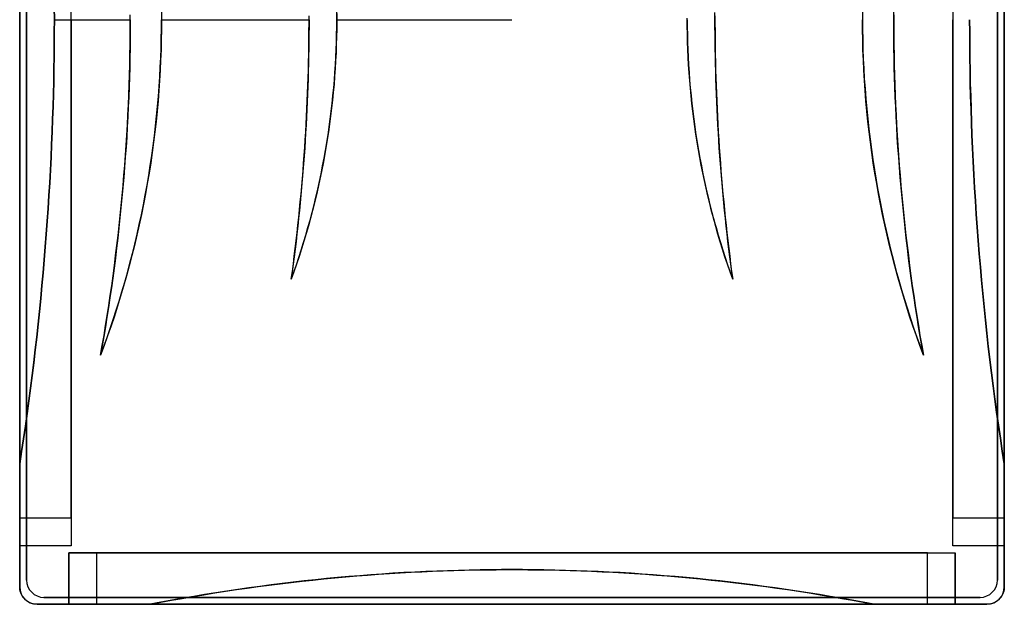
# Model space of a CAD drawing. Header units: millimetres. Extents: x -142 to 142, y -169 to 169.
# Tile 1 of 2: x -142 to 142, y -169 to 0. Entities that reach past the tile are written whole.
import ezdxf

# ---------------------------------------------------------------- set-up
doc = ezdxf.new("R2010")
doc.units = ezdxf.units.MM
doc.layers.add('MAIN-1', color=7, linetype='Continuous')

msp = doc.modelspace()

# ---------------------------------------------------------------- linework, layer by layer
at = {"layer": 'MAIN-1'}
for p, q in [((-142, 163.5), (-142, -163.5)), ((-142, -163.5), (-142, 163.5)), ((-142, 163.5), (-142, -163.5)), ((142, -163.5), (142, 163.5)), ((142, 163.5), (142, -163.5)), ((142, -163.5), (142, 163.5)), ((-140, 161.5), (-140, -161.5)), ((-140, -161.5), (-140, 161.5)), ((140, -161.5), (140, 161.5)), ((140, 161.5), (140, -161.5)), ((-142, 143.65), (-142, -143.65)), ((-127.15, -143.65), (-127.15, 143.65)), ((127.15, 143.65), (127.15, -143.65)), ((142, -143.65), (142, 143.65)), ((-132, 0), (-132.01, 3.53)), ((-132.01, 3.52), (-132, 0)), ((-101.12, 2.88), (-101.1, 0)), ((-110.1, 0), (-110.11, -2.71)), ((-110.1, -1.44), (-110.1, 1.44)), ((-101.11, -2.7), (-101.1, 0)), ((-58.55, -1.11), (-58.55, 1.11)), ((-58.55, 0), (-58.55, -2.08)), ((-50.55, 0), (-50.56, 2.13)), ((-50.56, 1.82), (-50.55, -0.44)), ((50.56, -1.82), (50.55, 0.44)), ((50.55, 0), (50.56, -2.13)), ((58.55, 0), (58.55, 2.08)), ((58.55, 1.11), (58.55, -1.11)), ((101.11, 2.7), (101.1, 0)), ((101.12, -2.88), (101.1, 0)), ((110.1, 0), (110.11, 2.71)), ((110.1, 1.44), (110.1, -1.44)), ((132, 0), (132.01, -3.63)), ((132.01, -3.63), (132, 0)), ((-132, 0), (-132.01, -3.52)), ((-132.01, -3.53), (-132, 0)), ((-132, 0), (-110.1, 0)), ((-132, 0), (-127.15, 0)), ((-127.15, 0), (-127.15, -151.65)), ((-110.11, -2.71), (-110.13, -5.45)), ((-110.12, -4.32), (-110.1, -1.44)), ((-101.15, -5.42), (-101.11, -2.7)), ((-101.1, 0), (-101.12, -2.88)), ((-101.1, 0), (-58.55, 0)), ((-58.55, -2.08), (-58.57, -4.17)), ((-58.56, -3.34), (-58.55, -1.11)), ((-50.57, -2.71), (-50.61, -4.98)), ((-50.59, -4.27), (-50.56, -2.13)), ((-50.55, -0.44), (-50.57, -2.71)), ((-50.56, -2.13), (-50.55, 0)), ((-50.55, 0), (0, 0)), ((50.59, -4.08), (50.56, -1.82)), ((50.56, -2.13), (50.59, -4.27)), ((58.55, -2.08), (58.55, 0)), ((58.55, -1.11), (58.56, -3.34)), ((58.57, -4.17), (58.55, -2.08)), ((101.1, 0), (101.11, -2.78)), ((101.11, -2.78), (101.16, -5.58)), ((110.11, -2.71), (110.1, 0)), ((110.1, -1.44), (110.12, -4.32)), ((110.13, -5.45), (110.11, -2.71)), ((127.15, -151.65), (127.15, 0)), ((132, 0), (132, 0)), ((-132.01, -3.52), (-132.03, -7.07)), ((-132.03, -7.07), (-132.01, -3.53)), ((-110.13, -5.45), (-110.16, -8.2)), ((-110.15, -7.2), (-110.12, -4.32)), ((-101.22, -8.16), (-101.15, -5.42)), ((-101.12, -2.88), (-101.16, -5.78)), ((-58.61, -7.79), (-58.58, -5.56)), ((-58.57, -4.17), (-58.59, -6.28)), ((-58.58, -5.56), (-58.56, -3.34)), ((-50.61, -4.98), (-50.67, -7.25)), ((-50.64, -6.43), (-50.59, -4.27)), ((50.64, -6.33), (50.59, -4.08)), ((50.59, -4.27), (50.64, -6.43)), ((58.56, -3.34), (58.58, -5.56)), ((58.59, -6.28), (58.57, -4.17)), ((58.58, -5.56), (58.61, -7.79)), ((101.16, -5.78), (101.12, -2.88)), ((101.16, -5.58), (101.23, -8.4)), ((110.12, -4.32), (110.15, -7.2)), ((110.16, -8.2), (110.13, -5.45)), ((132.01, -3.63), (132.03, -7.28)), ((132.03, -7.28), (132.01, -3.63)), ((-132.03, -7.07), (-132.07, -10.63)), ((-132.07, -10.64), (-132.03, -7.07)), ((-110.16, -8.2), (-110.21, -10.98)), ((-110.19, -10.09), (-110.15, -7.2)), ((-101.32, -10.91), (-101.22, -8.16)), ((-101.16, -5.78), (-101.24, -8.69)), ((-58.61, -8.41), (-58.65, -10.55)), ((-58.64, -10.02), (-58.61, -7.79)), ((-58.59, -6.28), (-58.61, -8.41)), ((-50.67, -7.25), (-50.76, -9.53)), ((-50.72, -8.61), (-50.64, -6.43)), ((50.72, -8.58), (50.64, -6.33)), ((50.64, -6.43), (50.72, -8.61)), ((58.61, -8.41), (58.59, -6.28)), ((58.61, -7.79), (58.64, -10.02)), ((58.65, -10.55), (58.61, -8.41)), ((101.24, -8.69), (101.16, -5.78)), ((101.23, -8.4), (101.33, -11.24)), ((110.15, -7.2), (110.19, -10.09)), ((110.21, -10.98), (110.16, -8.2)), ((132.03, -7.28), (132.07, -10.95)), ((132.07, -10.95), (132.03, -7.28)), ((-132.07, -10.63), (-132.12, -14.21)), ((-132.12, -14.22), (-132.07, -10.64)), ((-110.21, -10.98), (-110.27, -13.78)), ((-110.25, -12.97), (-110.19, -10.09)), ((-101.44, -13.69), (-101.32, -10.91)), ((-101.24, -8.69), (-101.35, -11.62)), ((-58.65, -10.55), (-58.7, -12.71)), ((-58.69, -12.25), (-58.64, -10.02)), ((-50.93, -13), (-50.82, -10.8)), ((-50.76, -9.53), (-50.87, -11.81)), ((-50.82, -10.8), (-50.72, -8.61)), ((50.82, -10.82), (50.72, -8.58)), ((50.72, -8.61), (50.82, -10.8)), ((50.82, -10.8), (50.93, -13)), ((50.94, -13.05), (50.82, -10.82)), ((58.64, -10.02), (58.69, -12.25)), ((58.7, -12.71), (58.65, -10.55)), ((101.35, -11.62), (101.24, -8.69)), ((101.33, -11.24), (101.46, -14.1)), ((110.19, -10.09), (110.25, -12.97)), ((110.27, -13.78), (110.21, -10.98)), ((132.07, -10.95), (132.13, -14.64)), ((132.13, -14.63), (132.07, -10.95)), ((-110.27, -13.78), (-110.35, -16.6)), ((-110.33, -15.86), (-110.25, -12.97)), ((-101.59, -16.48), (-101.44, -13.69)), ((-101.35, -11.62), (-101.49, -14.55)), ((-58.7, -12.71), (-58.75, -14.88)), ((-58.74, -14.48), (-58.69, -12.25)), ((-51, -14.09), (-51.16, -16.37)), ((-51.08, -15.21), (-50.93, -13)), ((-50.87, -11.81), (-51, -14.09)), ((50.93, -13), (51.08, -15.21)), ((51.08, -15.28), (50.94, -13.05)), ((58.69, -12.25), (58.74, -14.48)), ((58.75, -14.88), (58.7, -12.71)), ((101.49, -14.55), (101.35, -11.62)), ((101.46, -14.1), (101.62, -16.98)), ((110.25, -12.97), (110.33, -15.86)), ((110.35, -16.6), (110.27, -13.78)), ((-132.12, -14.21), (-132.19, -17.8)), ((-132.19, -17.81), (-132.12, -14.22)), ((-110.35, -16.6), (-110.44, -19.44)), ((-110.42, -18.76), (-110.33, -15.86)), ((-101.78, -19.29), (-101.59, -16.48)), ((-101.49, -14.55), (-101.66, -17.5)), ((-58.88, -18.94), (-58.8, -16.71)), ((-58.75, -14.88), (-58.81, -17.06)), ((-58.8, -16.71), (-58.74, -14.48)), ((-51.16, -16.37), (-51.34, -18.66)), ((-51.24, -17.43), (-51.08, -15.21)), ((51.08, -15.21), (51.24, -17.43)), ((51.25, -17.5), (51.08, -15.28)), ((58.74, -14.48), (58.8, -16.71)), ((58.81, -17.06), (58.75, -14.88)), ((58.8, -16.71), (58.88, -18.94)), ((101.66, -17.5), (101.49, -14.55)), ((101.62, -16.98), (101.82, -19.87)), ((110.33, -15.86), (110.42, -18.76)), ((110.44, -19.44), (110.35, -16.6)), ((132.2, -18.33), (132.13, -14.63)), ((132.13, -14.64), (132.2, -18.34)), ((-132.19, -17.8), (-132.28, -21.41)), ((-132.28, -21.42), (-132.19, -17.81)), ((-110.44, -19.44), (-110.55, -22.29)), ((-110.53, -21.65), (-110.42, -18.76)), ((-101.99, -22.1), (-101.78, -19.29)), ((-101.66, -17.5), (-101.86, -20.45)), ((-58.89, -19.25), (-58.97, -21.46)), ((-58.96, -21.18), (-58.88, -18.94)), ((-58.81, -17.06), (-58.89, -19.25)), ((-51.64, -21.89), (-51.43, -19.66)), ((-51.34, -18.66), (-51.55, -20.94)), ((-51.43, -19.66), (-51.24, -17.43)), ((51.24, -17.43), (51.43, -19.66)), ((51.44, -19.72), (51.25, -17.5)), ((51.43, -19.66), (51.64, -21.89)), ((51.65, -21.93), (51.44, -19.72)), ((58.89, -19.25), (58.81, -17.06)), ((58.88, -18.94), (58.96, -21.18)), ((58.97, -21.46), (58.89, -19.25)), ((101.86, -20.45), (101.66, -17.5)), ((101.82, -19.87), (102.04, -22.77)), ((110.42, -18.76), (110.53, -21.65)), ((110.55, -22.29), (110.44, -19.44)), ((132.29, -22.05), (132.2, -18.33)), ((132.2, -18.34), (132.3, -22.06)), ((-132.28, -21.41), (-132.38, -25.04)), ((-132.38, -25.05), (-132.28, -21.42)), ((-110.55, -22.29), (-110.68, -25.15)), ((-110.65, -24.55), (-110.53, -21.65)), ((-102.23, -24.93), (-101.99, -22.1)), ((-101.86, -20.45), (-102.1, -23.41)), ((-58.97, -21.46), (-59.06, -23.67)), ((-59.05, -23.41), (-58.96, -21.18)), ((-51.88, -24.14), (-51.64, -21.89)), ((-51.55, -20.94), (-51.78, -23.23)), ((51.64, -21.89), (51.88, -24.14)), ((51.88, -24.15), (51.65, -21.93)), ((58.96, -21.18), (59.05, -23.41)), ((59.06, -23.67), (58.97, -21.46)), ((102.1, -23.41), (101.86, -20.45)), ((110.53, -21.65), (110.65, -24.55)), ((110.68, -25.15), (110.55, -22.29)), ((132.4, -25.78), (132.29, -22.05)), ((132.3, -22.06), (132.4, -25.79)), ((-132.38, -25.04), (-132.5, -28.67)), ((-132.5, -28.68), (-132.38, -25.05)), ((-110.68, -25.15), (-110.81, -28.03)), ((-110.79, -27.44), (-110.65, -24.55)), ((-102.51, -27.77), (-102.23, -24.93)), ((-102.1, -23.41), (-102.37, -26.38)), ((-59.06, -23.67), (-59.16, -25.89)), ((-59.15, -25.65), (-59.05, -23.41)), ((-52.03, -25.51), (-52.31, -27.8)), ((-52.14, -26.39), (-51.88, -24.14)), ((-51.78, -23.23), (-52.03, -25.51)), ((51.88, -24.14), (52.14, -26.39)), ((52.14, -26.37), (51.88, -24.15)), ((59.05, -23.41), (59.15, -25.65)), ((59.16, -25.89), (59.06, -23.67)), ((102.04, -22.77), (102.3, -25.68)), ((102.37, -26.38), (102.1, -23.41)), ((110.65, -24.55), (110.79, -27.44)), ((110.81, -28.03), (110.68, -25.15)), ((-110.81, -28.03), (-110.97, -30.92)), ((-110.94, -30.34), (-110.79, -27.44)), ((-102.81, -30.61), (-102.51, -27.77)), ((-102.37, -26.38), (-102.67, -29.36)), ((-59.27, -28.11), (-59.39, -30.35)), ((-59.38, -30.12), (-59.26, -27.89)), ((-59.16, -25.89), (-59.27, -28.11)), ((-59.26, -27.89), (-59.15, -25.65)), ((-52.31, -27.8), (-52.62, -30.08)), ((-52.42, -28.64), (-52.14, -26.39)), ((52.42, -28.59), (52.14, -26.37)), ((52.14, -26.39), (52.42, -28.64)), ((59.15, -25.65), (59.26, -27.89)), ((59.27, -28.11), (59.16, -25.89)), ((59.26, -27.89), (59.38, -30.12)), ((59.39, -30.35), (59.27, -28.11)), ((102.3, -25.68), (102.59, -28.6)), ((102.67, -29.36), (102.37, -26.38)), ((110.79, -27.44), (110.94, -30.34)), ((110.97, -30.92), (110.81, -28.03)), ((132.53, -29.53), (132.4, -25.78)), ((132.4, -25.79), (132.53, -29.54)), ((-132.5, -28.67), (-132.63, -32.32)), ((-132.63, -32.33), (-132.5, -28.68)), ((-110.97, -30.92), (-111.14, -33.81)), ((-111.11, -33.24), (-110.94, -30.34)), ((-103.14, -33.46), (-102.81, -30.61)), ((-102.67, -29.36), (-103.01, -32.33)), ((-59.39, -30.35), (-59.52, -32.59)), ((-59.5, -32.36), (-59.38, -30.12)), ((-53.06, -33.15), (-52.73, -30.89)), ((-52.62, -30.08), (-52.94, -32.36)), ((-52.73, -30.89), (-52.42, -28.64)), ((52.72, -30.81), (52.42, -28.59)), ((52.42, -28.64), (52.73, -30.89)), ((53.04, -33.03), (52.72, -30.81)), ((52.73, -30.89), (53.06, -33.15)), ((59.38, -30.12), (59.5, -32.36)), ((59.52, -32.59), (59.39, -30.35)), ((102.59, -28.6), (102.91, -31.53)), ((103.01, -32.33), (102.67, -29.36)), ((110.94, -30.34), (111.11, -33.24)), ((111.14, -33.81), (110.97, -30.92)), ((132.67, -33.29), (132.53, -29.53)), ((132.53, -29.54), (132.67, -33.3)), ((-132.79, -35.99), (-132.63, -32.33)), ((-132.63, -32.32), (-132.78, -35.98)), ((-111.14, -33.81), (-111.33, -36.72)), ((-111.29, -36.14), (-111.11, -33.24)), ((-103.51, -36.31), (-103.14, -33.46)), ((-103.01, -32.33), (-103.38, -35.32)), ((-59.52, -32.59), (-59.65, -34.83)), ((-59.64, -34.6), (-59.5, -32.36)), ((-53.42, -35.4), (-53.06, -33.15)), ((-52.94, -32.36), (-53.29, -34.64)), ((53.39, -35.26), (53.04, -33.03)), ((53.06, -33.15), (53.42, -35.4)), ((59.5, -32.36), (59.64, -34.6)), ((59.65, -34.83), (59.52, -32.59)), ((102.91, -31.53), (103.27, -34.46)), ((103.38, -35.32), (103.01, -32.33)), ((111.11, -33.24), (111.29, -36.14)), ((111.33, -36.72), (111.14, -33.81)), ((132.83, -37.06), (132.67, -33.29)), ((132.67, -33.3), (132.83, -37.07)), ((-132.78, -35.98), (-132.95, -39.65)), ((-132.95, -39.66), (-132.79, -35.99)), ((-111.33, -36.72), (-111.53, -39.63)), ((-111.49, -39.04), (-111.29, -36.14)), ((-103.9, -39.16), (-103.51, -36.31)), ((-103.38, -35.32), (-103.78, -38.3)), ((-59.94, -39.07), (-59.78, -36.84)), ((-59.65, -34.83), (-59.8, -37.07)), ((-59.78, -36.84), (-59.64, -34.6)), ((-53.67, -36.92), (-54.07, -39.19)), ((-53.8, -37.66), (-53.42, -35.4)), ((-53.29, -34.64), (-53.67, -36.92)), ((53.77, -37.48), (53.39, -35.26)), ((53.42, -35.4), (53.8, -37.66)), ((59.64, -34.6), (59.78, -36.84)), ((59.8, -37.07), (59.65, -34.83)), ((59.78, -36.84), (59.94, -39.07)), ((103.27, -34.46), (103.65, -37.4)), ((103.78, -38.3), (103.38, -35.32)), ((111.29, -36.14), (111.49, -39.04)), ((111.53, -39.63), (111.33, -36.72)), ((-132.95, -39.65), (-133.14, -43.32)), ((-133.14, -43.33), (-132.95, -39.66)), ((-111.53, -39.63), (-111.75, -42.54)), ((-111.7, -41.94), (-111.49, -39.04)), ((-104.33, -42.01), (-103.9, -39.16)), ((-103.78, -38.3), (-104.22, -41.28)), ((-59.96, -39.32), (-60.12, -41.57)), ((-60.1, -41.31), (-59.94, -39.07)), ((-59.8, -37.07), (-59.96, -39.32)), ((-54.07, -39.19), (-54.49, -41.46)), ((-54.2, -39.91), (-53.8, -37.66)), ((54.16, -39.7), (53.77, -37.48)), ((53.8, -37.66), (54.2, -39.91)), ((54.58, -41.92), (54.16, -39.7)), ((59.96, -39.32), (59.8, -37.07)), ((59.94, -39.07), (60.1, -41.31)), ((60.12, -41.57), (59.96, -39.32)), ((103.65, -37.4), (104.07, -40.34)), ((104.22, -41.28), (103.78, -38.3)), ((111.49, -39.04), (111.7, -41.94)), ((111.75, -42.54), (111.53, -39.63)), ((133.01, -40.84), (132.83, -37.06)), ((132.83, -37.07), (133.01, -40.84)), ((-111.75, -42.54), (-111.98, -45.46)), ((-111.93, -44.84), (-111.7, -41.94)), ((-104.78, -44.86), (-104.33, -42.01)), ((-104.22, -41.28), (-104.69, -44.27)), ((-60.12, -41.57), (-60.3, -43.82)), ((-60.28, -43.55), (-60.1, -41.31)), ((-55.08, -44.41), (-54.63, -42.16)), ((-54.49, -41.46), (-54.94, -43.73)), ((-54.63, -42.16), (-54.2, -39.91)), ((54.2, -39.91), (54.63, -42.16)), ((55.02, -44.14), (54.58, -41.92)), ((54.63, -42.16), (55.08, -44.41)), ((60.1, -41.31), (60.28, -43.55)), ((60.3, -43.82), (60.12, -41.57)), ((104.07, -40.34), (104.53, -43.27)), ((104.69, -44.27), (104.22, -41.28)), ((111.7, -41.94), (111.93, -44.84)), ((111.98, -45.46), (111.75, -42.54)), ((133.01, -40.84), (133.21, -44.63)), ((133.21, -44.62), (133.01, -40.84)), ((-133.14, -43.32), (-133.34, -47.01)), ((-133.34, -47.01), (-133.14, -43.33)), ((-112.18, -47.74), (-111.93, -44.84)), ((-105.27, -47.71), (-104.78, -44.86)), ((-104.69, -44.27), (-105.19, -47.25)), ((-60.3, -43.82), (-60.48, -46.07)), ((-60.46, -45.79), (-60.28, -43.55)), ((-55.55, -46.65), (-55.08, -44.41)), ((-54.94, -43.73), (-55.41, -45.99)), ((55.49, -46.36), (55.02, -44.14)), ((55.08, -44.41), (55.55, -46.65)), ((60.28, -43.55), (60.46, -45.79)), ((60.48, -46.07), (60.3, -43.82)), ((104.53, -43.27), (105.01, -46.21)), ((105.19, -47.25), (104.69, -44.27)), ((111.93, -44.84), (112.18, -47.74)), ((133.42, -48.42), (133.21, -44.62)), ((133.21, -44.63), (133.42, -48.43)), ((-133.34, -47.01), (-133.56, -50.7)), ((-133.56, -50.71), (-133.34, -47.01)), ((-112.44, -50.64), (-112.18, -47.74)), ((-111.98, -45.46), (-112.23, -48.38)), ((-105.79, -50.56), (-105.27, -47.71)), ((-105.19, -47.25), (-105.73, -50.23)), ((-60.85, -50.26), (-60.65, -48.02)), ((-60.48, -46.07), (-60.68, -48.32)), ((-60.65, -48.02), (-60.46, -45.79)), ((-55.91, -48.25), (-56.42, -50.5)), ((-56.05, -48.88), (-55.55, -46.65)), ((-55.41, -45.99), (-55.91, -48.25)), ((55.98, -48.58), (55.49, -46.36)), ((55.55, -46.65), (56.05, -48.88)), ((60.46, -45.79), (60.65, -48.02)), ((60.68, -48.32), (60.48, -46.07)), ((60.65, -48.02), (60.85, -50.26)), ((105.01, -46.21), (105.53, -49.14)), ((105.73, -50.23), (105.19, -47.25)), ((112.23, -48.38), (111.98, -45.46)), ((112.18, -47.74), (112.44, -50.64)), ((-133.56, -50.7), (-133.8, -54.4)), ((-133.8, -54.4), (-133.56, -50.71)), ((-112.71, -53.54), (-112.44, -50.64)), ((-112.23, -48.38), (-112.5, -51.3)), ((-106.33, -53.39), (-105.79, -50.56)), ((-105.73, -50.23), (-106.3, -53.21)), ((-60.88, -50.56), (-61.09, -52.8)), ((-61.06, -52.5), (-60.85, -50.26)), ((-60.68, -48.32), (-60.88, -50.56)), ((-57.11, -53.33), (-56.57, -51.11)), ((-56.42, -50.5), (-56.97, -52.75)), ((-56.57, -51.11), (-56.05, -48.88)), ((56.49, -50.79), (55.98, -48.58)), ((56.05, -48.88), (56.57, -51.11)), ((57.03, -53), (56.49, -50.79)), ((56.57, -51.11), (57.11, -53.33)), ((60.88, -50.56), (60.68, -48.32)), ((60.85, -50.26), (61.06, -52.5)), ((61.09, -52.8), (60.88, -50.56)), ((105.53, -49.14), (106.07, -52.06)), ((106.3, -53.21), (105.73, -50.23)), ((112.5, -51.3), (112.23, -48.38)), ((112.44, -50.64), (112.71, -53.54)), ((133.65, -52.22), (133.42, -48.42)), ((133.42, -48.43), (133.65, -52.23)), ((-113, -56.43), (-112.71, -53.54)), ((-112.5, -51.3), (-112.78, -54.21)), ((-106.91, -56.22), (-106.33, -53.39)), ((-106.3, -53.21), (-106.9, -56.18)), ((-61.09, -52.8), (-61.31, -55.04)), ((-61.28, -54.73), (-61.06, -52.5)), ((-57.68, -55.54), (-57.11, -53.33)), ((-56.97, -52.75), (-57.53, -54.99)), ((57.59, -55.2), (57.03, -53)), ((57.11, -53.33), (57.68, -55.54)), ((61.06, -52.5), (61.28, -54.73)), ((61.31, -55.04), (61.09, -52.8)), ((106.07, -52.06), (106.65, -54.98)), ((106.9, -56.18), (106.3, -53.21)), ((112.78, -54.21), (112.5, -51.3)), ((112.71, -53.54), (113, -56.43)), ((133.9, -56.03), (133.65, -52.22)), ((133.65, -52.23), (133.91, -56.03)), ((-133.8, -54.4), (-134.05, -58.1)), ((-134.05, -58.1), (-133.8, -54.4)), ((-113.31, -59.33), (-113, -56.43)), ((-112.78, -54.21), (-113.07, -57.12)), ((-106.9, -56.18), (-107.54, -59.15)), ((-107.51, -59.04), (-106.91, -56.22)), ((-61.31, -55.04), (-61.54, -57.27)), ((-61.51, -56.97), (-61.28, -54.73)), ((-58.26, -57.74), (-57.68, -55.54)), ((-57.53, -54.99), (-58.12, -57.22)), ((58.17, -57.4), (57.59, -55.2)), ((57.68, -55.54), (58.26, -57.74)), ((61.28, -54.73), (61.51, -56.97)), ((61.54, -57.27), (61.31, -55.04)), ((106.65, -54.98), (107.26, -57.88)), ((107.54, -59.15), (106.9, -56.18)), ((113.07, -57.12), (112.78, -54.21)), ((113, -56.43), (113.31, -59.33)), ((134.17, -59.84), (133.9, -56.03)), ((133.91, -56.03), (134.17, -59.84)), ((-134.05, -58.1), (-134.32, -61.8)), ((-134.32, -61.81), (-134.05, -58.1)), ((-113.63, -62.22), (-113.31, -59.33)), ((-113.07, -57.12), (-113.39, -60.03)), ((-107.54, -59.15), (-108.2, -62.1)), ((-108.15, -61.85), (-107.51, -59.04)), ((-61.78, -59.5), (-62.02, -61.71)), ((-61.99, -61.44), (-61.75, -59.2)), ((-61.54, -57.27), (-61.78, -59.5)), ((-61.75, -59.2), (-61.51, -56.97)), ((-58.73, -59.45), (-59.37, -61.67)), ((-58.87, -59.92), (-58.26, -57.74)), ((-58.12, -57.22), (-58.73, -59.45)), ((58.78, -59.6), (58.17, -57.4)), ((58.26, -57.74), (58.87, -59.92)), ((59.41, -61.79), (58.78, -59.6)), ((61.51, -56.97), (61.75, -59.2)), ((61.78, -59.5), (61.54, -57.27)), ((61.75, -59.2), (61.99, -61.44)), ((62.02, -61.71), (61.78, -59.5)), ((107.26, -57.88), (107.9, -60.78)), ((108.2, -62.1), (107.54, -59.15)), ((113.39, -60.03), (113.07, -57.12)), ((113.31, -59.33), (113.63, -62.22)), ((-134.32, -61.8), (-134.61, -65.51)), ((-134.61, -65.51), (-134.32, -61.81)), ((-113.97, -65.11), (-113.63, -62.22)), ((-113.39, -60.03), (-113.71, -62.93)), ((-108.2, -62.1), (-108.91, -65.06)), ((-108.81, -64.65), (-108.15, -61.85)), ((-62.02, -61.71), (-62.28, -63.92)), ((-62.25, -63.67), (-61.99, -61.44)), ((-60.14, -64.26), (-59.5, -62.1)), ((-59.37, -61.67), (-60.03, -63.88)), ((-59.5, -62.1), (-58.87, -59.92)), ((58.87, -59.92), (59.5, -62.1)), ((60.06, -63.98), (59.41, -61.79)), ((59.5, -62.1), (60.14, -64.26)), ((61.99, -61.44), (62.25, -63.67)), ((62.28, -63.92), (62.02, -61.71)), ((107.9, -60.78), (108.57, -63.66)), ((108.91, -65.06), (108.2, -62.1)), ((113.71, -62.93), (113.39, -60.03)), ((113.63, -62.22), (113.97, -65.11)), ((134.17, -59.84), (134.46, -63.66)), ((134.46, -63.66), (134.17, -59.84)), ((-114.32, -68), (-113.97, -65.11)), ((-113.71, -62.93), (-114.05, -65.83)), ((-108.91, -65.06), (-109.64, -68)), ((-109.5, -67.43), (-108.81, -64.65)), ((-62.28, -63.92), (-62.54, -66.12)), ((-62.51, -65.9), (-62.25, -63.67)), ((-60.81, -66.4), (-60.14, -64.26)), ((-60.03, -63.88), (-60.71, -66.09)), ((60.73, -66.16), (60.06, -63.98)), ((60.14, -64.26), (60.81, -66.4)), ((62.25, -63.67), (62.51, -65.9)), ((62.54, -66.12), (62.28, -63.92)), ((108.57, -63.66), (109.27, -66.53)), ((109.64, -68), (108.91, -65.06)), ((114.05, -65.83), (113.71, -62.93)), ((113.97, -65.11), (114.32, -68)), ((134.46, -63.66), (134.76, -67.48)), ((134.76, -67.48), (134.46, -63.66)), ((-134.61, -65.51), (-134.91, -69.22)), ((-134.91, -69.22), (-134.61, -65.51)), ((-114.69, -70.89), (-114.32, -68)), ((-114.05, -65.83), (-114.41, -68.71)), ((-109.64, -68), (-110.41, -70.93)), ((-110.21, -70.2), (-109.5, -67.43)), ((-63.07, -70.36), (-62.79, -68.13)), ((-62.54, -66.12), (-62.81, -68.31)), ((-62.79, -68.13), (-62.51, -65.9)), ((-61.5, -68.53), (-60.81, -66.4)), ((-60.71, -66.09), (-61.41, -68.28)), ((61.43, -68.33), (60.73, -66.16)), ((60.81, -66.4), (61.5, -68.53)), ((62.51, -65.9), (62.79, -68.13)), ((62.81, -68.31), (62.54, -66.12)), ((62.79, -68.13), (63.07, -70.36)), ((109.27, -66.53), (110, -69.39)), ((110.41, -70.93), (109.64, -68)), ((114.41, -68.71), (114.05, -65.83)), ((114.32, -68), (114.69, -70.89)), ((134.76, -67.48), (135.09, -71.3)), ((135.09, -71.3), (134.76, -67.48)), ((-134.91, -69.22), (-135.23, -72.94)), ((-135.23, -72.93), (-134.91, -69.22)), ((-115.07, -73.78), (-114.69, -70.89)), ((-114.41, -68.71), (-114.78, -71.59)), ((-110.41, -70.93), (-111.2, -73.85)), ((-110.95, -72.95), (-110.21, -70.2)), ((-63.09, -70.49), (-63.37, -72.66)), ((-63.36, -72.59), (-63.07, -70.36)), ((-62.81, -68.31), (-63.09, -70.49)), ((-62.92, -72.74), (-62.2, -70.64)), ((-62.14, -70.47), (-62.89, -72.65)), ((-62.2, -70.64), (-61.5, -68.53)), ((-61.41, -68.28), (-62.14, -70.47)), ((62.15, -70.5), (61.43, -68.33)), ((61.5, -68.53), (62.2, -70.64)), ((62.9, -72.66), (62.15, -70.5)), ((62.2, -70.64), (62.92, -72.74)), ((63.09, -70.49), (62.81, -68.31)), ((63.07, -70.36), (63.36, -72.59)), ((63.37, -72.66), (63.09, -70.49)), ((110, -69.39), (110.75, -72.23)), ((111.2, -73.85), (110.41, -70.93)), ((114.78, -71.59), (114.41, -68.71)), ((114.69, -70.89), (115.07, -73.78)), ((-135.57, -76.64), (-135.23, -72.93)), ((-135.23, -72.94), (-135.57, -76.65)), ((-115.47, -76.66), (-115.07, -73.78)), ((-114.78, -71.59), (-115.16, -74.45)), ((-111.72, -75.68), (-110.95, -72.95)), ((-63.66, -74.82), (-63.36, -72.59)), ((-62.89, -72.65), (-63.66, -74.82)), ((-63.37, -72.66), (-63.66, -74.82)), ((-63.66, -74.82), (-62.92, -72.74)), ((63.66, -74.82), (62.9, -72.66)), ((62.92, -72.74), (63.66, -74.82)), ((63.36, -72.59), (63.66, -74.82)), ((63.66, -74.82), (63.37, -72.66)), ((110.75, -72.23), (111.54, -75.04)), ((115.16, -74.45), (114.78, -71.59)), ((115.07, -73.78), (115.47, -76.66)), ((135.09, -71.3), (135.43, -75.11)), ((135.43, -75.12), (135.09, -71.3)), ((-135.92, -80.35), (-135.57, -76.64)), ((-135.57, -76.65), (-135.92, -80.36)), ((-115.88, -79.54), (-115.47, -76.66)), ((-115.16, -74.45), (-115.56, -77.29)), ((-112.51, -78.4), (-111.72, -75.68)), ((-111.2, -73.85), (-112.03, -76.76)), ((-63.66, -74.82), (-63.66, -74.82)), ((63.66, -74.82), (63.66, -74.82)), ((112.03, -76.76), (111.2, -73.85)), ((111.54, -75.04), (112.35, -77.84)), ((115.56, -77.29), (115.16, -74.45)), ((115.47, -76.66), (115.88, -79.54)), ((135.43, -75.11), (135.78, -78.93)), ((135.79, -78.94), (135.43, -75.12)), ((-115.56, -77.29), (-115.97, -80.13)), ((-113.33, -81.09), (-112.51, -78.4)), ((-112.03, -76.76), (-112.89, -79.66)), ((112.89, -79.66), (112.03, -76.76)), ((112.35, -77.84), (113.18, -80.62)), ((115.97, -80.13), (115.56, -77.29)), ((135.78, -78.93), (136.16, -82.75)), ((136.16, -82.76), (135.79, -78.94)), ((-136.29, -84.06), (-135.92, -80.35)), ((-135.92, -80.36), (-136.29, -84.06)), ((-115.97, -80.13), (-116.39, -82.94)), ((-116.31, -82.41), (-115.88, -79.54)), ((-114.17, -83.76), (-113.33, -81.09)), ((-112.89, -79.66), (-113.78, -82.54)), ((113.78, -82.54), (112.89, -79.66)), ((113.18, -80.62), (114.04, -83.37)), ((115.88, -79.54), (116.31, -82.41)), ((116.39, -82.94), (115.97, -80.13)), ((-136.29, -84.06), (-136.68, -87.77)), ((-136.68, -87.76), (-136.29, -84.06)), ((-116.39, -82.94), (-116.82, -85.74)), ((-116.75, -85.28), (-116.31, -82.41)), ((-115.03, -86.41), (-114.17, -83.76)), ((-113.78, -82.54), (-114.7, -85.41)), ((114.7, -85.41), (113.78, -82.54)), ((114.04, -83.37), (114.93, -86.1)), ((116.31, -82.41), (116.75, -85.28)), ((116.82, -85.74), (116.39, -82.94)), ((136.16, -82.75), (136.55, -86.56)), ((136.55, -86.57), (136.16, -82.76)), ((-137.09, -91.46), (-136.68, -87.76)), ((-136.68, -87.77), (-137.09, -91.47)), ((-116.82, -85.74), (-117.27, -88.52)), ((-117.21, -88.15), (-116.75, -85.28)), ((-115.91, -89.03), (-115.03, -86.41)), ((-114.7, -85.41), (-115.65, -88.27)), ((115.65, -88.27), (114.7, -85.41)), ((114.93, -86.1), (115.83, -88.8)), ((116.75, -85.28), (117.21, -88.15)), ((117.27, -88.52), (116.82, -85.74)), ((136.55, -86.56), (136.96, -90.37)), ((136.97, -90.38), (136.55, -86.57)), ((-117.27, -88.52), (-117.73, -91.28)), ((-117.68, -91.01), (-117.21, -88.15)), ((-116.81, -91.62), (-115.91, -89.03)), ((-115.65, -88.27), (-116.63, -91.1)), ((116.63, -91.1), (115.65, -88.27)), ((115.83, -88.8), (116.76, -91.47)), ((117.21, -88.15), (117.68, -91.01)), ((117.73, -91.28), (117.27, -88.52)), ((136.96, -90.37), (137.39, -94.18)), ((137.39, -94.19), (136.97, -90.38)), ((-137.51, -95.16), (-137.09, -91.46)), ((-137.09, -91.47), (-137.51, -95.17)), ((-117.73, -91.28), (-118.19, -94.01)), ((-118.17, -93.87), (-117.68, -91.01)), ((-117.73, -94.19), (-116.81, -91.62)), ((-116.63, -91.1), (-117.64, -93.92)), ((117.64, -93.92), (116.63, -91.1)), ((116.76, -91.47), (117.71, -94.11)), ((117.68, -91.01), (118.17, -93.87)), ((118.19, -94.01), (117.73, -91.28)), ((-137.94, -98.85), (-137.51, -95.16)), ((-137.51, -95.17), (-137.94, -98.86)), ((-118.67, -96.73), (-118.17, -93.87)), ((-117.64, -93.92), (-118.67, -96.73)), ((-118.19, -94.01), (-118.67, -96.73)), ((-118.67, -96.73), (-117.73, -94.19)), ((118.67, -96.73), (117.64, -93.92)), ((117.71, -94.11), (118.67, -96.73)), ((118.17, -93.87), (118.67, -96.73)), ((118.67, -96.73), (118.19, -94.01)), ((137.39, -94.18), (137.84, -97.98)), ((137.84, -97.99), (137.39, -94.19)), ((-138.4, -102.53), (-137.94, -98.85)), ((-137.94, -98.86), (-138.4, -102.54)), ((-118.67, -96.73), (-118.67, -96.73)), ((118.67, -96.73), (118.67, -96.73)), ((137.84, -97.98), (138.3, -101.77)), ((138.3, -101.78), (137.84, -97.99)), ((138.3, -101.77), (138.78, -105.56)), ((138.78, -105.57), (138.3, -101.78)), ((-138.4, -102.54), (-138.87, -106.22)), ((-138.86, -106.21), (-138.4, -102.53)), ((-139.35, -109.87), (-138.86, -106.21)), ((-138.87, -106.22), (-139.35, -109.88)), ((138.78, -105.56), (139.28, -109.34)), ((139.28, -109.34), (138.78, -105.57)), ((-139.85, -113.53), (-139.35, -109.87)), ((-139.35, -109.88), (-139.85, -113.54)), ((139.28, -109.34), (139.79, -113.1)), ((139.79, -113.11), (139.28, -109.34)), ((-139.85, -113.54), (-140.37, -117.19)), ((-140.36, -117.18), (-139.85, -113.53)), ((139.79, -113.1), (140.32, -116.86)), ((140.32, -116.87), (139.79, -113.11)), ((-140.9, -120.82), (-140.36, -117.18)), ((-140.37, -117.19), (-140.9, -120.82)), ((140.32, -116.86), (140.86, -120.61)), ((140.86, -120.61), (140.32, -116.87)), ((-140.9, -120.82), (-141.44, -124.45)), ((-141.44, -124.45), (-140.9, -120.82)), ((140.86, -120.61), (141.42, -124.34)), ((141.42, -124.34), (140.86, -120.61)), ((-141.44, -124.45), (-142, -128.06)), ((-142, -128.06), (-141.44, -124.45)), ((141.42, -124.34), (142, -128.06)), ((142, -128.06), (141.42, -124.34)), ((-142, -151.65), (-142, -128.06)), ((-142, -128.06), (-142, -128.06)), ((-142, -163.5), (-142, -128.06)), ((142, -128.06), (142, -128.06)), ((142, -128.06), (142, -151.65)), ((142, -128.06), (142, -163.5)), ((-127.15, -143.65), (-142, -143.65)), ((-142, -143.65), (-142, -151.65)), ((-127.15, -143.65), (-127.15, -151.65)), ((142, -143.65), (127.15, -143.65)), ((127.15, -151.65), (127.15, -143.65)), ((142, -151.65), (142, -143.65)), ((-127.15, -151.65), (-142, -151.65)), ((-127.15, -151.65), (-142, -151.65)), ((-142, -151.65), (-142, -151.65)), ((-127.15, -151.65), (-127.15, -151.65)), ((142, -151.65), (127.15, -151.65)), ((142, -151.65), (127.15, -151.65)), ((127.15, -151.65), (127.15, -151.65)), ((142, -151.65), (142, -151.65)), ((-127.8, -153.65), (127.8, -153.65)), ((-127.8, -168.5), (-127.8, -153.65)), ((-127.8, -153.65), (-127.8, -168.5)), ((-127.8, -153.65), (-127.8, -153.65)), ((-119.8, -153.65), (-127.8, -153.65)), ((-119.8, -153.65), (-119.8, -168.5)), ((119.8, -153.65), (-119.8, -153.65)), ((119.8, -168.5), (119.8, -153.65)), ((119.8, -153.65), (127.8, -153.65)), ((127.8, -153.65), (127.8, -168.5)), ((127.8, -168.5), (127.8, -153.65)), ((127.8, -153.65), (127.8, -153.65)), ((-26.02, -159.12), (-22.92, -158.98)), ((-21.71, -158.93), (-24.86, -159.06)), ((-22.92, -158.98), (-19.82, -158.86)), ((-18.57, -158.81), (-21.71, -158.93)), ((-19.82, -158.86), (-16.74, -158.75)), ((-15.44, -158.72), (-18.57, -158.81)), ((-16.74, -158.75), (-13.66, -158.67)), ((-12.33, -158.64), (-15.44, -158.72)), ((-13.66, -158.67), (-10.6, -158.6)), ((-9.22, -158.58), (-12.33, -158.64)), ((-10.6, -158.6), (-7.56, -158.55)), ((-6.13, -158.53), (-9.22, -158.58)), ((-7.56, -158.55), (-4.52, -158.52)), ((-3.06, -158.51), (-6.13, -158.53)), ((-4.52, -158.52), (-1.5, -158.5)), ((0, -158.5), (-3.06, -158.51)), ((-1.5, -158.5), (1.5, -158.5)), ((3.06, -158.51), (0, -158.5)), ((1.5, -158.5), (4.52, -158.52)), ((6.13, -158.53), (3.06, -158.51)), ((4.52, -158.52), (7.56, -158.55)), ((9.22, -158.58), (6.13, -158.53)), ((7.56, -158.55), (10.6, -158.6)), ((12.33, -158.64), (9.22, -158.58)), ((10.6, -158.6), (13.66, -158.67)), ((15.44, -158.72), (12.33, -158.64)), ((13.66, -158.67), (16.74, -158.75)), ((18.57, -158.81), (15.44, -158.72)), ((16.74, -158.75), (19.82, -158.86)), ((21.71, -158.93), (18.57, -158.81)), ((19.82, -158.86), (22.92, -158.98)), ((24.86, -159.06), (21.71, -158.93)), ((22.92, -158.98), (26.02, -159.12)), ((-140, -161.5), (-140, -161.5)), ((-63.73, -162.2), (-60.57, -161.85)), ((-59.91, -161.77), (-63.11, -162.13)), ((-60.57, -161.85), (-57.42, -161.51)), ((-56.7, -161.43), (-59.91, -161.77)), ((-57.42, -161.51), (-54.26, -161.18)), ((-53.5, -161.11), (-56.7, -161.43)), ((-54.26, -161.18), (-51.11, -160.88)), ((-50.3, -160.8), (-53.5, -161.11)), ((-51.11, -160.88), (-47.95, -160.59)), ((-47.1, -160.52), (-50.3, -160.8)), ((-47.95, -160.59), (-44.8, -160.33)), ((-43.91, -160.26), (-47.1, -160.52)), ((-44.8, -160.33), (-41.66, -160.08)), ((-40.72, -160.01), (-43.91, -160.26)), ((-41.66, -160.08), (-38.52, -159.85)), ((-37.53, -159.78), (-40.72, -160.01)), ((-38.52, -159.85), (-35.38, -159.64)), ((-34.35, -159.57), (-37.53, -159.78)), ((-35.38, -159.64), (-32.25, -159.45)), ((-31.18, -159.38), (-34.35, -159.57)), ((-32.25, -159.45), (-29.13, -159.27)), ((-28.01, -159.21), (-31.18, -159.38)), ((-29.13, -159.27), (-26.02, -159.12)), ((-24.86, -159.06), (-28.01, -159.21)), ((28.01, -159.21), (24.86, -159.06)), ((26.02, -159.12), (29.13, -159.27)), ((31.18, -159.38), (28.01, -159.21)), ((29.13, -159.27), (32.25, -159.45)), ((34.35, -159.57), (31.18, -159.38)), ((32.25, -159.45), (35.38, -159.64)), ((37.53, -159.78), (34.35, -159.57)), ((35.38, -159.64), (38.52, -159.85)), ((40.72, -160.01), (37.53, -159.78)), ((38.52, -159.85), (41.66, -160.08)), ((43.91, -160.26), (40.72, -160.01)), ((41.66, -160.08), (44.8, -160.33)), ((47.1, -160.52), (43.91, -160.26)), ((44.8, -160.33), (47.95, -160.59)), ((50.3, -160.8), (47.1, -160.52)), ((47.95, -160.59), (51.11, -160.88)), ((53.5, -161.11), (50.3, -160.8)), ((51.11, -160.88), (54.26, -161.18)), ((56.7, -161.43), (53.5, -161.11)), ((54.26, -161.18), (57.42, -161.51)), ((59.91, -161.77), (56.7, -161.43)), ((57.42, -161.51), (60.57, -161.85)), ((63.11, -162.13), (59.91, -161.77)), ((60.57, -161.85), (63.73, -162.2)), ((140, -161.5), (140, -161.5)), ((-142, -163.71), (-142, -163.5)), ((-142, -163.5), (-142, -163.5)), ((-142, -163.5), (-142, -163.5)), ((-141.98, -163.92), (-142, -163.71)), ((-141.96, -164.14), (-141.98, -163.92)), ((-141.93, -164.36), (-141.96, -164.14)), ((-141.88, -164.58), (-141.93, -164.36)), ((-141.83, -164.79), (-141.88, -164.58)), ((-82.29, -164.69), (-85.47, -165.18)), ((-82.62, -164.74), (-79.49, -164.27)), ((-79.1, -164.22), (-82.29, -164.69)), ((-79.49, -164.27), (-76.34, -163.82)), ((-75.91, -163.76), (-79.1, -164.22)), ((-76.34, -163.82), (-73.19, -163.39)), ((-72.71, -163.33), (-75.91, -163.76)), ((-73.19, -163.39), (-70.04, -162.98)), ((-69.51, -162.91), (-72.71, -163.33)), ((-70.04, -162.98), (-66.89, -162.58)), ((-66.31, -162.51), (-69.51, -162.91)), ((-66.89, -162.58), (-63.73, -162.2)), ((-63.11, -162.13), (-66.31, -162.51)), ((66.31, -162.51), (63.11, -162.13)), ((63.73, -162.2), (66.89, -162.58)), ((69.51, -162.91), (66.31, -162.51)), ((66.89, -162.58), (70.04, -162.98)), ((72.71, -163.33), (69.51, -162.91)), ((70.04, -162.98), (73.19, -163.39)), ((75.91, -163.76), (72.71, -163.33)), ((73.19, -163.39), (76.34, -163.82)), ((79.1, -164.22), (75.91, -163.76)), ((76.34, -163.82), (79.49, -164.27)), ((82.29, -164.69), (79.1, -164.22)), ((79.49, -164.27), (82.62, -164.74)), ((85.47, -165.18), (82.29, -164.69)), ((141.88, -164.58), (141.83, -164.79)), ((141.93, -164.36), (141.88, -164.58)), ((141.96, -164.14), (141.93, -164.36)), ((141.98, -163.92), (141.96, -164.14)), ((142, -163.71), (141.98, -163.92)), ((142, -163.5), (142, -163.71)), ((142, -163.5), (142, -163.5)), ((142, -163.5), (142, -163.5)), ((-141.77, -165.01), (-141.83, -164.79)), ((-141.69, -165.22), (-141.77, -165.01)), ((-141.61, -165.44), (-141.69, -165.22)), ((-141.52, -165.64), (-141.61, -165.44)), ((-141.41, -165.85), (-141.52, -165.64)), ((-141.3, -166.05), (-141.41, -165.85)), ((-141.18, -166.24), (-141.3, -166.05)), ((-141.05, -166.43), (-141.18, -166.24)), ((-140.92, -166.61), (-141.05, -166.43)), ((-140.77, -166.78), (-140.92, -166.61)), ((-140.62, -166.94), (-140.77, -166.78)), ((-140.47, -167.1), (-140.62, -166.94)), ((-140.31, -167.25), (-140.47, -167.1)), ((-140.13, -167.4), (-140.31, -167.25)), ((-139.96, -167.53), (-140.13, -167.4)), ((-139.77, -167.66), (-139.96, -167.53)), ((-135, -166.5), (-135, -166.5)), ((-135, -166.5), (135, -166.5)), ((135, -166.5), (-135, -166.5)), ((-101.32, -167.91), (-98.22, -167.34)), ((-98.13, -167.32), (-101.27, -167.9)), ((-98.22, -167.34), (-95.12, -166.79)), ((-94.97, -166.76), (-98.13, -167.32)), ((-95.12, -166.79), (-92.01, -166.25)), ((-91.81, -166.22), (-94.97, -166.76)), ((-92.01, -166.25), (-88.89, -165.73)), ((-88.65, -165.69), (-91.81, -166.22)), ((-88.89, -165.73), (-85.76, -165.23)), ((-85.47, -165.18), (-88.65, -165.69)), ((-85.76, -165.23), (-82.62, -164.74)), ((82.62, -164.74), (85.76, -165.23)), ((88.65, -165.69), (85.47, -165.18)), ((85.76, -165.23), (88.89, -165.73)), ((91.81, -166.22), (88.65, -165.69)), ((88.89, -165.73), (92.01, -166.25)), ((94.97, -166.76), (91.81, -166.22)), ((92.01, -166.25), (95.12, -166.79)), ((98.13, -167.32), (94.97, -166.76)), ((95.12, -166.79), (98.22, -167.34)), ((101.27, -167.9), (98.13, -167.32)), ((98.22, -167.34), (101.32, -167.91)), ((135, -166.5), (135, -166.5)), ((139.96, -167.53), (139.77, -167.66)), ((140.13, -167.4), (139.96, -167.53)), ((140.31, -167.25), (140.13, -167.4)), ((140.47, -167.1), (140.31, -167.25)), ((140.62, -166.94), (140.47, -167.1)), ((140.77, -166.78), (140.62, -166.94)), ((140.92, -166.61), (140.77, -166.78)), ((141.05, -166.43), (140.92, -166.61)), ((141.18, -166.24), (141.05, -166.43)), ((141.3, -166.05), (141.18, -166.24)), ((141.41, -165.85), (141.3, -166.05)), ((141.52, -165.64), (141.41, -165.85)), ((141.61, -165.44), (141.52, -165.64)), ((141.69, -165.22), (141.61, -165.44)), ((141.77, -165.01), (141.69, -165.22)), ((141.83, -164.79), (141.77, -165.01)), ((-139.57, -167.79), (-139.77, -167.66)), ((-139.37, -167.9), (-139.57, -167.79)), ((-139.17, -168), (-139.37, -167.9)), ((-138.96, -168.1), (-139.17, -168)), ((-138.75, -168.19), (-138.96, -168.1)), ((-138.53, -168.26), (-138.75, -168.19)), ((-138.31, -168.33), (-138.53, -168.26)), ((-138.09, -168.38), (-138.31, -168.33)), ((-137.87, -168.42), (-138.09, -168.38)), ((-137.65, -168.46), (-137.87, -168.42)), ((-137.43, -168.48), (-137.65, -168.46)), ((-137.21, -168.5), (-137.43, -168.48)), ((-137, -168.5), (-137.21, -168.5)), ((-137, -168.5), (137, -168.5)), ((-104.4, -168.5), (-137, -168.5)), ((-137, -168.5), (-137, -168.5)), ((137, -168.5), (-137, -168.5)), ((-137, -168.5), (137, -168.5)), ((-137, -168.5), (-137, -168.5)), ((-104.4, -168.5), (-127.8, -168.5)), ((-127.8, -168.5), (-127.8, -168.5)), ((-127.8, -168.5), (-119.8, -168.5)), ((-119.8, -168.5), (119.8, -168.5)), ((-101.27, -167.9), (-104.4, -168.5)), ((-104.4, -168.5), (-101.32, -167.91)), ((-104.4, -168.5), (-104.4, -168.5)), ((104.4, -168.5), (101.27, -167.9)), ((101.32, -167.91), (104.4, -168.5)), ((104.4, -168.5), (104.4, -168.5)), ((127.8, -168.5), (104.4, -168.5)), ((137, -168.5), (104.4, -168.5)), ((127.8, -168.5), (119.8, -168.5)), ((127.8, -168.5), (127.8, -168.5)), ((137.21, -168.5), (137, -168.5)), ((137, -168.5), (137, -168.5)), ((137, -168.5), (137, -168.5)), ((137.43, -168.48), (137.21, -168.5)), ((137.65, -168.46), (137.43, -168.48)), ((137.87, -168.42), (137.65, -168.46)), ((138.09, -168.38), (137.87, -168.42)), ((138.31, -168.33), (138.09, -168.38)), ((138.53, -168.26), (138.31, -168.33)), ((138.75, -168.19), (138.53, -168.26)), ((138.96, -168.1), (138.75, -168.19)), ((139.17, -168), (138.96, -168.1)), ((139.37, -167.9), (139.17, -168)), ((139.57, -167.79), (139.37, -167.9)), ((139.77, -167.66), (139.57, -167.79))]:
    msp.add_line(p, q, dxfattribs=at)
for centre, start, end in [((-135, -161.5), 180, 270), ((-135, -161.5), 180, 270), ((135, -161.5), 270, 0), ((135, -161.5), 270, 0), ((-137, -163.5), 180, 270), ((-137, -163.5), 180, 270), ((-137, -163.5), 180, 270), ((137, -163.5), 270, 0), ((137, -163.5), 270, 0), ((137, -163.5), 270, 0)]:
    msp.add_arc(centre, 5, start, end, dxfattribs=at)

doc.saveas('drawing.dxf')
